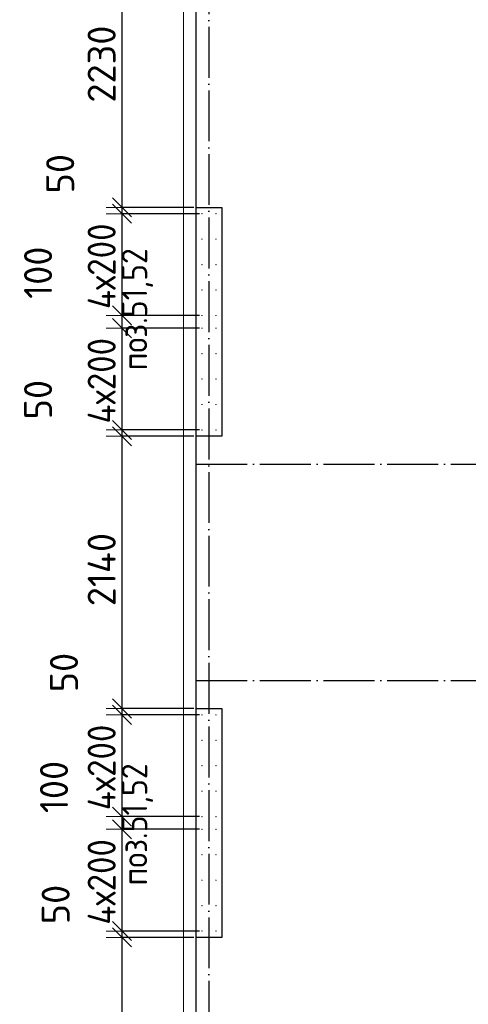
# Model space of a CAD drawing. Header units: millimetres. Extents: x 123094 to 184385, y 26948 to 48500.
# Tile 18 of 104: x 123812 to 127338, y 34154 to 41895. Entities that reach past the tile are written whole.
import ezdxf

# ---------------------------------------------------------------- set-up
doc = ezdxf.new("R2010")
doc.units = ezdxf.units.MM
doc.header["$PDMODE"] = 65
doc.linetypes.add('______11', pattern=[500, 400, -50, 0, -50])
doc.linetypes.add('______5', pattern=[1100, 800, -100, 100, -100])
for name, color, linetype, lineweight in [('Standard', 7, 'Continuous', 25), ('Арм.стержн. Выпуски', 180, 'Continuous', 35), ('Колонна (1)', 7, 'Continuous', 35), ('Размерная линия_ общее', 7, 'Continuous', 13), ('Фундамент_ общее', 7, 'Continuous', 35)]:
    doc.layers.add(name, color=color, linetype=linetype, lineweight=lineweight)
doc.layers.add('Осевая линия_ общее', color=7, linetype='______5', lineweight=13, true_color=0xa0a0a0)
doc.styles.add('ISOCPEUR', font='ISOCPEUR')
doc.dimstyles.new('DIMSTYLE_3', dxfattribs={"dimtxt": 220, "dimasz": 250, "dimexe": 0, "dimexo": 0, "dimgap": 110, "dimtad": 2, "dimdec": 0, "dimrnd": 5, "dimzin": 12, "dimdsep": 46, "dimtxsty": 'ISOCPEUR', "dimblk1": 'ALL_ML_STRICH', "dimblk2": 'ALL_ML_STRICH', "dimsah": 1, "dimcen": 0, "dimclrd": 7, "dimclre": 256, "dimclrt": 7, "dimadec": 0, "dimazin": 0, "dimtfac": 1, "dimtdec": 0, "dimtix": 1, "dimtmove": 2, "dimatfit": 3, "dimfxl": 0, "dimtzin": 0, "dimlwd": 0, "dimlwe": -3, "dimarcsym": 0})
doc.dimstyles.new('DIMSTYLE_5', dxfattribs={"dimtxt": 220, "dimasz": 250, "dimexe": 0, "dimexo": 0, "dimgap": 110, "dimtad": 2, "dimdec": 0, "dimrnd": 5, "dimzin": 12, "dimdsep": 46, "dimtxsty": 'ISOCPEUR', "dimblk1": 'ALL_ML_STRICH', "dimblk2": 'ALL_ML_STRICH', "dimsah": 1, "dimcen": 0, "dimclrd": 7, "dimclre": 256, "dimclrt": 7, "dimadec": 0, "dimazin": 0, "dimtfac": 1, "dimtdec": 0, "dimtix": 1, "dimtmove": 2, "dimatfit": 3, "dimfxl": 0, "dimtvp": 1.2, "dimtzin": 0, "dimlwd": 0, "dimlwe": -3, "dimarcsym": 0})

# ---------------------------------------------------------------- blocks, each defined once
blk = doc.blocks.new('ALL_ML_STRICH')
at = {"color": 0, "linetype": 'ByBlock', "lineweight": -2}
for p, q in [((0, -0.5), (0, 0.5)), ((-1, 0), (0.5, 0)), ((-0.3, -0.3), (0.3, 0.3))]:
    blk.add_line(p, q, dxfattribs=at)
blk = doc.blocks.new('*D280')
at = {"layer": 'DEFPOINTS', "color": 7, "linetype": 'Continuous', "lineweight": 13, "transparency": 33554687}
for p in [(125200, 34680), (124616.4, 32450), (125200, 32450)]:
    blk.add_point(p, dxfattribs=at)
at = {"layer": 'Размерная линия_ общее', "color": 253, "linetype": 'Continuous', "lineweight": -2, "true_color": 0xa0a0a0, "transparency": 33554687}
for p, q in [((125180, 34680), (124616.4, 34680)), ((125180, 32450), (124616.4, 32450))]:
    blk.add_line(p, q, dxfattribs=at)
at = {"layer": 'Размерная линия_ общее', "color": 7, "linetype": 'Continuous', "lineweight": -2, "transparency": 33554687}
blk.add_line((124616.4, 32450), (124616.4, 34680), dxfattribs=at)
at = {"layer": 'Размерная линия_ общее', "color": 7, "linetype": 'Continuous', "lineweight": 13, "transparency": 33554687, "xscale": 250, "yscale": 250, "zscale": 250}
for p, rotation in [((124616.4, 34680), 90), ((124616.4, 32450), 270)]:
    blk.add_blockref('ALL_ML_STRICH', p, dxfattribs=dict(at, rotation=rotation))
at = {"layer": 'Размерная линия_ общее', "color": 7, "linetype": 'Continuous', "lineweight": 13, "transparency": 33554687, "insert": (124456.4, 33576), "char_height": 220, "width": 880, "attachment_point": 5, "rotation": 90, "style": 'ISOCPEUR'}
blk.add_mtext('\\A1;{2230}', dxfattribs=at)
blk = doc.blocks.new('*D281')
at = {"layer": 'DEFPOINTS', "color": 7, "linetype": 'Continuous', "lineweight": 13, "transparency": 33554687}
for p in [(124616.4, 34680), (125200, 34680), (125245, 34730)]:
    blk.add_point(p, dxfattribs=at)
at = {"layer": 'Размерная линия_ общее', "color": 253, "linetype": 'Continuous', "lineweight": -2, "true_color": 0xa0a0a0, "transparency": 33554687}
for p, q in [((125225, 34730), (124616.4, 34730)), ((125180, 34680), (124616.4, 34680))]:
    blk.add_line(p, q, dxfattribs=at)
at = {"layer": 'Размерная линия_ общее', "color": 7, "linetype": 'Continuous', "lineweight": -2, "transparency": 33554687}
blk.add_line((124616.4, 34680), (124616.4, 34730), dxfattribs=at)
at = {"layer": 'Размерная линия_ общее', "color": 7, "linetype": 'Continuous', "lineweight": 13, "transparency": 33554687, "xscale": 250, "yscale": 250, "zscale": 250}
for p, rotation in [((124616.4, 34680), 270), ((124616.4, 34730), 90)]:
    blk.add_blockref('ALL_ML_STRICH', p, dxfattribs=dict(at, rotation=rotation))
at = {"layer": 'Размерная линия_ общее', "color": 7, "linetype": 'Continuous', "lineweight": 13, "transparency": 33554687, "insert": (124094.7, 34938.6), "char_height": 220, "width": 440, "attachment_point": 5, "rotation": 90, "style": 'ISOCPEUR'}
blk.add_mtext('\\A1;{50}', dxfattribs=at)
blk = doc.blocks.new('*D282')
at = {"layer": 'DEFPOINTS', "color": 7, "linetype": 'Continuous', "lineweight": 13, "transparency": 33554687}
for p in [(125245, 35530), (124616.4, 34730), (125245, 34730)]:
    blk.add_point(p, dxfattribs=at)
at = {"layer": 'Размерная линия_ общее', "color": 253, "linetype": 'Continuous', "lineweight": -2, "true_color": 0xa0a0a0, "transparency": 33554687}
for p, q in [((125225, 35530), (124616.4, 35530)), ((125225, 34730), (124616.4, 34730))]:
    blk.add_line(p, q, dxfattribs=at)
at = {"layer": 'Размерная линия_ общее', "color": 7, "linetype": 'Continuous', "lineweight": -2, "transparency": 33554687}
blk.add_line((124616.4, 34730), (124616.4, 35530), dxfattribs=at)
at = {"layer": 'Размерная линия_ общее', "color": 7, "linetype": 'Continuous', "lineweight": 13, "transparency": 33554687, "xscale": 250, "yscale": 250, "zscale": 250}
for p, rotation in [((124616.4, 35530), 90), ((124616.4, 34730), 270)]:
    blk.add_blockref('ALL_ML_STRICH', p, dxfattribs=dict(at, rotation=rotation))
at = {"layer": 'Размерная линия_ общее', "color": 7, "linetype": 'Continuous', "lineweight": 13, "transparency": 33554687, "insert": (124346.4, 34780), "char_height": 220, "width": 11, "attachment_point": 1, "rotation": 90, "line_spacing_factor": 0.60241, "style": 'ISOCPEUR'}
blk.add_mtext('\\W0.91;4х200', dxfattribs=at)
blk = doc.blocks.new('*D283')
at = {"layer": 'DEFPOINTS', "color": 7, "linetype": 'Continuous', "lineweight": 13, "transparency": 33554687}
for p in [(125245, 35630), (124616.4, 35530), (125245, 35530)]:
    blk.add_point(p, dxfattribs=at)
at = {"layer": 'Размерная линия_ общее', "color": 253, "linetype": 'Continuous', "lineweight": -2, "true_color": 0xa0a0a0, "transparency": 33554687}
for p, q in [((125225, 35630), (124616.4, 35630)), ((125225, 35530), (124616.4, 35530))]:
    blk.add_line(p, q, dxfattribs=at)
at = {"layer": 'Размерная линия_ общее', "color": 7, "linetype": 'Continuous', "lineweight": -2, "transparency": 33554687}
blk.add_line((124616.4, 35530), (124616.4, 35630), dxfattribs=at)
at = {"layer": 'Размерная линия_ общее', "color": 7, "linetype": 'Continuous', "lineweight": 13, "transparency": 33554687, "xscale": 250, "yscale": 250, "zscale": 250}
for p, rotation in [((124616.4, 35530), 270), ((124616.4, 35630), 90)]:
    blk.add_blockref('ALL_ML_STRICH', p, dxfattribs=dict(at, rotation=rotation))
at = {"layer": 'Размерная линия_ общее', "color": 7, "linetype": 'Continuous', "lineweight": 13, "transparency": 33554687, "insert": (124081.8, 35862.7), "char_height": 220, "width": 660, "attachment_point": 5, "rotation": 90, "style": 'ISOCPEUR'}
blk.add_mtext('\\A1;{100}', dxfattribs=at)
blk = doc.blocks.new('*D284')
at = {"layer": 'DEFPOINTS', "color": 7, "linetype": 'Continuous', "lineweight": 13, "transparency": 33554687}
for p in [(125245, 36430), (124616.4, 35630), (125245, 35630)]:
    blk.add_point(p, dxfattribs=at)
at = {"layer": 'Размерная линия_ общее', "color": 253, "linetype": 'Continuous', "lineweight": -2, "true_color": 0xa0a0a0, "transparency": 33554687}
for p, q in [((125225, 36430), (124616.4, 36430)), ((125225, 35630), (124616.4, 35630))]:
    blk.add_line(p, q, dxfattribs=at)
at = {"layer": 'Размерная линия_ общее', "color": 7, "linetype": 'Continuous', "lineweight": -2, "transparency": 33554687}
blk.add_line((124616.4, 35630), (124616.4, 36430), dxfattribs=at)
at = {"layer": 'Размерная линия_ общее', "color": 7, "linetype": 'Continuous', "lineweight": 13, "transparency": 33554687, "xscale": 250, "yscale": 250, "zscale": 250}
for p, rotation in [((124616.4, 36430), 90), ((124616.4, 35630), 270)]:
    blk.add_blockref('ALL_ML_STRICH', p, dxfattribs=dict(at, rotation=rotation))
at = {"layer": 'Размерная линия_ общее', "color": 7, "linetype": 'Continuous', "lineweight": 13, "transparency": 33554687, "insert": (124346.4, 35680), "char_height": 220, "width": 11, "attachment_point": 1, "rotation": 90, "line_spacing_factor": 0.60241, "style": 'ISOCPEUR'}
blk.add_mtext('\\W0.91;4х200', dxfattribs=at)
blk = doc.blocks.new('*D285')
at = {"layer": 'DEFPOINTS', "color": 7, "linetype": 'Continuous', "lineweight": 13, "transparency": 33554687}
for p in [(125200, 36480), (124616.4, 36430), (125245, 36430)]:
    blk.add_point(p, dxfattribs=at)
at = {"layer": 'Размерная линия_ общее', "color": 253, "linetype": 'Continuous', "lineweight": -2, "true_color": 0xa0a0a0, "transparency": 33554687}
for p, q in [((125180, 36480), (124616.4, 36480)), ((125225, 36430), (124616.4, 36430))]:
    blk.add_line(p, q, dxfattribs=at)
at = {"layer": 'Размерная линия_ общее', "color": 7, "linetype": 'Continuous', "lineweight": -2, "transparency": 33554687}
blk.add_line((124616.4, 36430), (124616.4, 36480), dxfattribs=at)
at = {"layer": 'Размерная линия_ общее', "color": 7, "linetype": 'Continuous', "lineweight": 13, "transparency": 33554687, "xscale": 250, "yscale": 250, "zscale": 250}
for p, rotation in [((124616.4, 36430), 270), ((124616.4, 36480), 90)]:
    blk.add_blockref('ALL_ML_STRICH', p, dxfattribs=dict(at, rotation=rotation))
at = {"layer": 'Размерная линия_ общее', "color": 7, "linetype": 'Continuous', "lineweight": 13, "transparency": 33554687, "insert": (124160.1, 36762.4), "char_height": 220, "width": 440, "attachment_point": 5, "rotation": 90, "style": 'ISOCPEUR'}
blk.add_mtext('\\A1;{50}', dxfattribs=at)
blk = doc.blocks.new('*D286')
at = {"layer": 'DEFPOINTS', "color": 7, "linetype": 'Continuous', "lineweight": 13, "transparency": 33554687}
for p in [(125200, 38620), (124616.4, 36480), (125200, 36480)]:
    blk.add_point(p, dxfattribs=at)
at = {"layer": 'Размерная линия_ общее', "color": 253, "linetype": 'Continuous', "lineweight": -2, "true_color": 0xa0a0a0, "transparency": 33554687}
for p, q in [((125180, 38620), (124616.4, 38620)), ((125180, 36480), (124616.4, 36480))]:
    blk.add_line(p, q, dxfattribs=at)
at = {"layer": 'Размерная линия_ общее', "color": 7, "linetype": 'Continuous', "lineweight": -2, "transparency": 33554687}
blk.add_line((124616.4, 36480), (124616.4, 38620), dxfattribs=at)
at = {"layer": 'Размерная линия_ общее', "color": 7, "linetype": 'Continuous', "lineweight": 13, "transparency": 33554687, "xscale": 250, "yscale": 250, "zscale": 250}
for p, rotation in [((124616.4, 38620), 90), ((124616.4, 36480), 270)]:
    blk.add_blockref('ALL_ML_STRICH', p, dxfattribs=dict(at, rotation=rotation))
at = {"layer": 'Размерная линия_ общее', "color": 7, "linetype": 'Continuous', "lineweight": 13, "transparency": 33554687, "insert": (124456.4, 37572), "char_height": 220, "width": 880, "attachment_point": 5, "rotation": 90, "style": 'ISOCPEUR'}
blk.add_mtext('\\A1;{2140}', dxfattribs=at)
blk = doc.blocks.new('*D287')
at = {"layer": 'DEFPOINTS', "color": 7, "linetype": 'Continuous', "lineweight": 13, "transparency": 33554687}
for p in [(125245, 38670), (124616.4, 38620), (125200, 38620)]:
    blk.add_point(p, dxfattribs=at)
at = {"layer": 'Размерная линия_ общее', "color": 253, "linetype": 'Continuous', "lineweight": -2, "true_color": 0xa0a0a0, "transparency": 33554687}
for p, q in [((125225, 38670), (124616.4, 38670)), ((125180, 38620), (124616.4, 38620))]:
    blk.add_line(p, q, dxfattribs=at)
at = {"layer": 'Размерная линия_ общее', "color": 7, "linetype": 'Continuous', "lineweight": -2, "transparency": 33554687}
blk.add_line((124616.4, 38620), (124616.4, 38670), dxfattribs=at)
at = {"layer": 'Размерная линия_ общее', "color": 7, "linetype": 'Continuous', "lineweight": 13, "transparency": 33554687, "xscale": 250, "yscale": 250, "zscale": 250}
for p, rotation in [((124616.4, 38620), 270), ((124616.4, 38670), 90)]:
    blk.add_blockref('ALL_ML_STRICH', p, dxfattribs=dict(at, rotation=rotation))
at = {"layer": 'Размерная линия_ общее', "color": 7, "linetype": 'Continuous', "lineweight": 13, "transparency": 33554687, "insert": (123956.4, 38907.9), "char_height": 220, "width": 440, "attachment_point": 5, "rotation": 90, "style": 'ISOCPEUR'}
blk.add_mtext('\\A1;{50}', dxfattribs=at)
blk = doc.blocks.new('*D288')
at = {"layer": 'DEFPOINTS', "color": 7, "linetype": 'Continuous', "lineweight": 13, "transparency": 33554687}
for p in [(125245, 39470), (124616.4, 38670), (125245, 38670)]:
    blk.add_point(p, dxfattribs=at)
at = {"layer": 'Размерная линия_ общее', "color": 253, "linetype": 'Continuous', "lineweight": -2, "true_color": 0xa0a0a0, "transparency": 33554687}
for p, q in [((125225, 39470), (124616.4, 39470)), ((125225, 38670), (124616.4, 38670))]:
    blk.add_line(p, q, dxfattribs=at)
at = {"layer": 'Размерная линия_ общее', "color": 7, "linetype": 'Continuous', "lineweight": -2, "transparency": 33554687}
blk.add_line((124616.4, 38670), (124616.4, 39470), dxfattribs=at)
at = {"layer": 'Размерная линия_ общее', "color": 7, "linetype": 'Continuous', "lineweight": 13, "transparency": 33554687, "xscale": 250, "yscale": 250, "zscale": 250}
for p, rotation in [((124616.4, 39470), 90), ((124616.4, 38670), 270)]:
    blk.add_blockref('ALL_ML_STRICH', p, dxfattribs=dict(at, rotation=rotation))
at = {"layer": 'Размерная линия_ общее', "color": 7, "linetype": 'Continuous', "lineweight": 13, "transparency": 33554687, "insert": (124346.4, 38720), "char_height": 220, "width": 11, "attachment_point": 1, "rotation": 90, "line_spacing_factor": 0.60241, "style": 'ISOCPEUR'}
blk.add_mtext('\\W0.91;4х200', dxfattribs=at)
blk = doc.blocks.new('*D289')
at = {"layer": 'DEFPOINTS', "color": 7, "linetype": 'Continuous', "lineweight": 13, "transparency": 33554687}
for p in [(125245, 39570), (124616.4, 39470), (125245, 39470)]:
    blk.add_point(p, dxfattribs=at)
at = {"layer": 'Размерная линия_ общее', "color": 253, "linetype": 'Continuous', "lineweight": -2, "true_color": 0xa0a0a0, "transparency": 33554687}
for p, q in [((125225, 39570), (124616.4, 39570)), ((125225, 39470), (124616.4, 39470))]:
    blk.add_line(p, q, dxfattribs=at)
at = {"layer": 'Размерная линия_ общее', "color": 7, "linetype": 'Continuous', "lineweight": -2, "transparency": 33554687}
blk.add_line((124616.4, 39470), (124616.4, 39570), dxfattribs=at)
at = {"layer": 'Размерная линия_ общее', "color": 7, "linetype": 'Continuous', "lineweight": 13, "transparency": 33554687, "xscale": 250, "yscale": 250, "zscale": 250}
for p, rotation in [((124616.4, 39470), 270), ((124616.4, 39570), 90)]:
    blk.add_blockref('ALL_ML_STRICH', p, dxfattribs=dict(at, rotation=rotation))
at = {"layer": 'Размерная линия_ общее', "color": 7, "linetype": 'Continuous', "lineweight": 13, "transparency": 33554687, "insert": (123956.4, 39906.2), "char_height": 220, "width": 660, "attachment_point": 5, "rotation": 90, "style": 'ISOCPEUR'}
blk.add_mtext('\\A1;{100}', dxfattribs=at)
blk = doc.blocks.new('*D290')
at = {"layer": 'DEFPOINTS', "color": 7, "linetype": 'Continuous', "lineweight": 13, "transparency": 33554687}
for p in [(125245, 40370), (124616.4, 39570), (125245, 39570)]:
    blk.add_point(p, dxfattribs=at)
at = {"layer": 'Размерная линия_ общее', "color": 253, "linetype": 'Continuous', "lineweight": -2, "true_color": 0xa0a0a0, "transparency": 33554687}
for p, q in [((125225, 40370), (124616.4, 40370)), ((125225, 39570), (124616.4, 39570))]:
    blk.add_line(p, q, dxfattribs=at)
at = {"layer": 'Размерная линия_ общее', "color": 7, "linetype": 'Continuous', "lineweight": -2, "transparency": 33554687}
blk.add_line((124616.4, 39570), (124616.4, 40370), dxfattribs=at)
at = {"layer": 'Размерная линия_ общее', "color": 7, "linetype": 'Continuous', "lineweight": 13, "transparency": 33554687, "xscale": 250, "yscale": 250, "zscale": 250}
for p, rotation in [((124616.4, 40370), 90), ((124616.4, 39570), 270)]:
    blk.add_blockref('ALL_ML_STRICH', p, dxfattribs=dict(at, rotation=rotation))
at = {"layer": 'Размерная линия_ общее', "color": 7, "linetype": 'Continuous', "lineweight": 13, "transparency": 33554687, "insert": (124346.4, 39620), "char_height": 220, "width": 11, "attachment_point": 1, "rotation": 90, "line_spacing_factor": 0.60241, "style": 'ISOCPEUR'}
blk.add_mtext('\\W0.91;4х200', dxfattribs=at)
blk = doc.blocks.new('*D291')
at = {"layer": 'DEFPOINTS', "color": 7, "linetype": 'Continuous', "lineweight": 13, "transparency": 33554687}
for p in [(125200, 40420), (124616.4, 40370), (125245, 40370)]:
    blk.add_point(p, dxfattribs=at)
at = {"layer": 'Размерная линия_ общее', "color": 253, "linetype": 'Continuous', "lineweight": -2, "true_color": 0xa0a0a0, "transparency": 33554687}
for p, q in [((125180, 40420), (124616.4, 40420)), ((125225, 40370), (124616.4, 40370))]:
    blk.add_line(p, q, dxfattribs=at)
at = {"layer": 'Размерная линия_ общее', "color": 7, "linetype": 'Continuous', "lineweight": -2, "transparency": 33554687}
blk.add_line((124616.4, 40370), (124616.4, 40420), dxfattribs=at)
at = {"layer": 'Размерная линия_ общее', "color": 7, "linetype": 'Continuous', "lineweight": 13, "transparency": 33554687, "xscale": 250, "yscale": 250, "zscale": 250}
for p, rotation in [((124616.4, 40370), 270), ((124616.4, 40420), 90)]:
    blk.add_blockref('ALL_ML_STRICH', p, dxfattribs=dict(at, rotation=rotation))
at = {"layer": 'Размерная линия_ общее', "color": 7, "linetype": 'Continuous', "lineweight": 13, "transparency": 33554687, "insert": (124130.6, 40684), "char_height": 220, "width": 440, "attachment_point": 5, "rotation": 90, "style": 'ISOCPEUR'}
blk.add_mtext('\\A1;{50}', dxfattribs=at)
blk = doc.blocks.new('*D292')
at = {"layer": 'DEFPOINTS', "color": 7, "linetype": 'Continuous', "lineweight": 13, "transparency": 33554687}
for p in [(125200, 42650), (124616.4, 40420), (125200, 40420)]:
    blk.add_point(p, dxfattribs=at)
at = {"layer": 'Размерная линия_ общее', "color": 253, "linetype": 'Continuous', "lineweight": -2, "true_color": 0xa0a0a0, "transparency": 33554687}
for p, q in [((125180, 42650), (124616.4, 42650)), ((125180, 40420), (124616.4, 40420))]:
    blk.add_line(p, q, dxfattribs=at)
at = {"layer": 'Размерная линия_ общее', "color": 7, "linetype": 'Continuous', "lineweight": -2, "transparency": 33554687}
blk.add_line((124616.4, 40420), (124616.4, 42650), dxfattribs=at)
at = {"layer": 'Размерная линия_ общее', "color": 7, "linetype": 'Continuous', "lineweight": 13, "transparency": 33554687, "xscale": 250, "yscale": 250, "zscale": 250}
for p, rotation in [((124616.4, 42650), 90), ((124616.4, 40420), 270)]:
    blk.add_blockref('ALL_ML_STRICH', p, dxfattribs=dict(at, rotation=rotation))
at = {"layer": 'Размерная линия_ общее', "color": 7, "linetype": 'Continuous', "lineweight": 13, "transparency": 33554687, "insert": (124456.4, 41546), "char_height": 220, "width": 880, "attachment_point": 5, "rotation": 90, "style": 'ISOCPEUR'}
blk.add_mtext('\\A1;{2230}', dxfattribs=at)

msp = doc.modelspace()

# ---------------------------------------------------------------- hatches: boundary and pattern name
at = {"layer": 'Арм.стержн. Выпуски', "linetype": 'Continuous', "lineweight": 35, "transparency": 33554687}
for points in [[(125250, 40370), (125249.6, 40371.9), (125248.5, 40373.5), (125246.9, 40374.6), (125245, 40375), (125243.1, 40374.6), (125241.5, 40373.5), (125240.4, 40371.9), (125240, 40370), (125240.4, 40368.1), (125241.5, 40366.5), (125243.1, 40365.4), (125245, 40365), (125246.9, 40365.4), (125248.5, 40366.5), (125249.6, 40368.1)], [(125360, 40370), (125359.6, 40371.9), (125358.5, 40373.5), (125356.9, 40374.6), (125355, 40375), (125353.1, 40374.6), (125351.5, 40373.5), (125350.4, 40371.9), (125350, 40370), (125350.4, 40368.1), (125351.5, 40366.5), (125353.1, 40365.4), (125355, 40365), (125356.9, 40365.4), (125358.5, 40366.5), (125359.6, 40368.1)], [(125250, 40170), (125249.6, 40171.9), (125248.5, 40173.5), (125246.9, 40174.6), (125245, 40175), (125243.1, 40174.6), (125241.5, 40173.5), (125240.4, 40171.9), (125240, 40170), (125240.4, 40168.1), (125241.5, 40166.5), (125243.1, 40165.4), (125245, 40165), (125246.9, 40165.4), (125248.5, 40166.5), (125249.6, 40168.1)], [(125360, 40170), (125359.6, 40171.9), (125358.5, 40173.5), (125356.9, 40174.6), (125355, 40175), (125353.1, 40174.6), (125351.5, 40173.5), (125350.4, 40171.9), (125350, 40170), (125350.4, 40168.1), (125351.5, 40166.5), (125353.1, 40165.4), (125355, 40165), (125356.9, 40165.4), (125358.5, 40166.5), (125359.6, 40168.1)], [(125250, 39970), (125249.6, 39971.9), (125248.5, 39973.5), (125246.9, 39974.6), (125245, 39975), (125243.1, 39974.6), (125241.5, 39973.5), (125240.4, 39971.9), (125240, 39970), (125240.4, 39968.1), (125241.5, 39966.5), (125243.1, 39965.4), (125245, 39965), (125246.9, 39965.4), (125248.5, 39966.5), (125249.6, 39968.1)], [(125360, 39970), (125359.6, 39971.9), (125358.5, 39973.5), (125356.9, 39974.6), (125355, 39975), (125353.1, 39974.6), (125351.5, 39973.5), (125350.4, 39971.9), (125350, 39970), (125350.4, 39968.1), (125351.5, 39966.5), (125353.1, 39965.4), (125355, 39965), (125356.9, 39965.4), (125358.5, 39966.5), (125359.6, 39968.1)], [(125250, 39770), (125249.6, 39771.9), (125248.5, 39773.5), (125246.9, 39774.6), (125245, 39775), (125243.1, 39774.6), (125241.5, 39773.5), (125240.4, 39771.9), (125240, 39770), (125240.4, 39768.1), (125241.5, 39766.5), (125243.1, 39765.4), (125245, 39765), (125246.9, 39765.4), (125248.5, 39766.5), (125249.6, 39768.1)], [(125360, 39770), (125359.6, 39771.9), (125358.5, 39773.5), (125356.9, 39774.6), (125355, 39775), (125353.1, 39774.6), (125351.5, 39773.5), (125350.4, 39771.9), (125350, 39770), (125350.4, 39768.1), (125351.5, 39766.5), (125353.1, 39765.4), (125355, 39765), (125356.9, 39765.4), (125358.5, 39766.5), (125359.6, 39768.1)], [(125250, 39570), (125249.6, 39571.9), (125248.5, 39573.5), (125246.9, 39574.6), (125245, 39575), (125243.1, 39574.6), (125241.5, 39573.5), (125240.4, 39571.9), (125240, 39570), (125240.4, 39568.1), (125241.5, 39566.5), (125243.1, 39565.4), (125245, 39565), (125246.9, 39565.4), (125248.5, 39566.5), (125249.6, 39568.1)], [(125360, 39570), (125359.6, 39571.9), (125358.5, 39573.5), (125356.9, 39574.6), (125355, 39575), (125353.1, 39574.6), (125351.5, 39573.5), (125350.4, 39571.9), (125350, 39570), (125350.4, 39568.1), (125351.5, 39566.5), (125353.1, 39565.4), (125355, 39565), (125356.9, 39565.4), (125358.5, 39566.5), (125359.6, 39568.1)], [(125250, 39470), (125249.6, 39471.9), (125248.5, 39473.5), (125246.9, 39474.6), (125245, 39475), (125243.1, 39474.6), (125241.5, 39473.5), (125240.4, 39471.9), (125240, 39470), (125240.4, 39468.1), (125241.5, 39466.5), (125243.1, 39465.4), (125245, 39465), (125246.9, 39465.4), (125248.5, 39466.5), (125249.6, 39468.1)], [(125360, 39470), (125359.6, 39471.9), (125358.5, 39473.5), (125356.9, 39474.6), (125355, 39475), (125353.1, 39474.6), (125351.5, 39473.5), (125350.4, 39471.9), (125350, 39470), (125350.4, 39468.1), (125351.5, 39466.5), (125353.1, 39465.4), (125355, 39465), (125356.9, 39465.4), (125358.5, 39466.5), (125359.6, 39468.1)], [(125250, 39270), (125249.6, 39271.9), (125248.5, 39273.5), (125246.9, 39274.6), (125245, 39275), (125243.1, 39274.6), (125241.5, 39273.5), (125240.4, 39271.9), (125240, 39270), (125240.4, 39268.1), (125241.5, 39266.5), (125243.1, 39265.4), (125245, 39265), (125246.9, 39265.4), (125248.5, 39266.5), (125249.6, 39268.1)], [(125360, 39270), (125359.6, 39271.9), (125358.5, 39273.5), (125356.9, 39274.6), (125355, 39275), (125353.1, 39274.6), (125351.5, 39273.5), (125350.4, 39271.9), (125350, 39270), (125350.4, 39268.1), (125351.5, 39266.5), (125353.1, 39265.4), (125355, 39265), (125356.9, 39265.4), (125358.5, 39266.5), (125359.6, 39268.1)], [(125250, 39070), (125249.6, 39071.9), (125248.5, 39073.5), (125246.9, 39074.6), (125245, 39075), (125243.1, 39074.6), (125241.5, 39073.5), (125240.4, 39071.9), (125240, 39070), (125240.4, 39068.1), (125241.5, 39066.5), (125243.1, 39065.4), (125245, 39065), (125246.9, 39065.4), (125248.5, 39066.5), (125249.6, 39068.1)], [(125360, 39070), (125359.6, 39071.9), (125358.5, 39073.5), (125356.9, 39074.6), (125355, 39075), (125353.1, 39074.6), (125351.5, 39073.5), (125350.4, 39071.9), (125350, 39070), (125350.4, 39068.1), (125351.5, 39066.5), (125353.1, 39065.4), (125355, 39065), (125356.9, 39065.4), (125358.5, 39066.5), (125359.6, 39068.1)], [(125250, 38870), (125249.6, 38871.9), (125248.5, 38873.5), (125246.9, 38874.6), (125245, 38875), (125243.1, 38874.6), (125241.5, 38873.5), (125240.4, 38871.9), (125240, 38870), (125240.4, 38868.1), (125241.5, 38866.5), (125243.1, 38865.4), (125245, 38865), (125246.9, 38865.4), (125248.5, 38866.5), (125249.6, 38868.1)], [(125360, 38870), (125359.6, 38871.9), (125358.5, 38873.5), (125356.9, 38874.6), (125355, 38875), (125353.1, 38874.6), (125351.5, 38873.5), (125350.4, 38871.9), (125350, 38870), (125350.4, 38868.1), (125351.5, 38866.5), (125353.1, 38865.4), (125355, 38865), (125356.9, 38865.4), (125358.5, 38866.5), (125359.6, 38868.1)], [(125250, 38670), (125249.6, 38671.9), (125248.5, 38673.5), (125246.9, 38674.6), (125245, 38675), (125243.1, 38674.6), (125241.5, 38673.5), (125240.4, 38671.9), (125240, 38670), (125240.4, 38668.1), (125241.5, 38666.5), (125243.1, 38665.4), (125245, 38665), (125246.9, 38665.4), (125248.5, 38666.5), (125249.6, 38668.1)], [(125360, 38670), (125359.6, 38671.9), (125358.5, 38673.5), (125356.9, 38674.6), (125355, 38675), (125353.1, 38674.6), (125351.5, 38673.5), (125350.4, 38671.9), (125350, 38670), (125350.4, 38668.1), (125351.5, 38666.5), (125353.1, 38665.4), (125355, 38665), (125356.9, 38665.4), (125358.5, 38666.5), (125359.6, 38668.1)], [(125250, 36430), (125249.6, 36431.9), (125248.5, 36433.5), (125246.9, 36434.6), (125245, 36435), (125243.1, 36434.6), (125241.5, 36433.5), (125240.4, 36431.9), (125240, 36430), (125240.4, 36428.1), (125241.5, 36426.5), (125243.1, 36425.4), (125245, 36425), (125246.9, 36425.4), (125248.5, 36426.5), (125249.6, 36428.1)], [(125360, 36430), (125359.6, 36431.9), (125358.5, 36433.5), (125356.9, 36434.6), (125355, 36435), (125353.1, 36434.6), (125351.5, 36433.5), (125350.4, 36431.9), (125350, 36430), (125350.4, 36428.1), (125351.5, 36426.5), (125353.1, 36425.4), (125355, 36425), (125356.9, 36425.4), (125358.5, 36426.5), (125359.6, 36428.1)], [(125250, 36230), (125249.6, 36231.9), (125248.5, 36233.5), (125246.9, 36234.6), (125245, 36235), (125243.1, 36234.6), (125241.5, 36233.5), (125240.4, 36231.9), (125240, 36230), (125240.4, 36228.1), (125241.5, 36226.5), (125243.1, 36225.4), (125245, 36225), (125246.9, 36225.4), (125248.5, 36226.5), (125249.6, 36228.1)], [(125360, 36230), (125359.6, 36231.9), (125358.5, 36233.5), (125356.9, 36234.6), (125355, 36235), (125353.1, 36234.6), (125351.5, 36233.5), (125350.4, 36231.9), (125350, 36230), (125350.4, 36228.1), (125351.5, 36226.5), (125353.1, 36225.4), (125355, 36225), (125356.9, 36225.4), (125358.5, 36226.5), (125359.6, 36228.1)], [(125250, 36030), (125249.6, 36031.9), (125248.5, 36033.5), (125246.9, 36034.6), (125245, 36035), (125243.1, 36034.6), (125241.5, 36033.5), (125240.4, 36031.9), (125240, 36030), (125240.4, 36028.1), (125241.5, 36026.5), (125243.1, 36025.4), (125245, 36025), (125246.9, 36025.4), (125248.5, 36026.5), (125249.6, 36028.1)], [(125360, 36030), (125359.6, 36031.9), (125358.5, 36033.5), (125356.9, 36034.6), (125355, 36035), (125353.1, 36034.6), (125351.5, 36033.5), (125350.4, 36031.9), (125350, 36030), (125350.4, 36028.1), (125351.5, 36026.5), (125353.1, 36025.4), (125355, 36025), (125356.9, 36025.4), (125358.5, 36026.5), (125359.6, 36028.1)], [(125250, 35830), (125249.6, 35831.9), (125248.5, 35833.5), (125246.9, 35834.6), (125245, 35835), (125243.1, 35834.6), (125241.5, 35833.5), (125240.4, 35831.9), (125240, 35830), (125240.4, 35828.1), (125241.5, 35826.5), (125243.1, 35825.4), (125245, 35825), (125246.9, 35825.4), (125248.5, 35826.5), (125249.6, 35828.1)], [(125360, 35830), (125359.6, 35831.9), (125358.5, 35833.5), (125356.9, 35834.6), (125355, 35835), (125353.1, 35834.6), (125351.5, 35833.5), (125350.4, 35831.9), (125350, 35830), (125350.4, 35828.1), (125351.5, 35826.5), (125353.1, 35825.4), (125355, 35825), (125356.9, 35825.4), (125358.5, 35826.5), (125359.6, 35828.1)], [(125250, 35630), (125249.6, 35631.9), (125248.5, 35633.5), (125246.9, 35634.6), (125245, 35635), (125243.1, 35634.6), (125241.5, 35633.5), (125240.4, 35631.9), (125240, 35630), (125240.4, 35628.1), (125241.5, 35626.5), (125243.1, 35625.4), (125245, 35625), (125246.9, 35625.4), (125248.5, 35626.5), (125249.6, 35628.1)], [(125360, 35630), (125359.6, 35631.9), (125358.5, 35633.5), (125356.9, 35634.6), (125355, 35635), (125353.1, 35634.6), (125351.5, 35633.5), (125350.4, 35631.9), (125350, 35630), (125350.4, 35628.1), (125351.5, 35626.5), (125353.1, 35625.4), (125355, 35625), (125356.9, 35625.4), (125358.5, 35626.5), (125359.6, 35628.1)], [(125250, 35530), (125249.6, 35531.9), (125248.5, 35533.5), (125246.9, 35534.6), (125245, 35535), (125243.1, 35534.6), (125241.5, 35533.5), (125240.4, 35531.9), (125240, 35530), (125240.4, 35528.1), (125241.5, 35526.5), (125243.1, 35525.4), (125245, 35525), (125246.9, 35525.4), (125248.5, 35526.5), (125249.6, 35528.1)], [(125360, 35530), (125359.6, 35531.9), (125358.5, 35533.5), (125356.9, 35534.6), (125355, 35535), (125353.1, 35534.6), (125351.5, 35533.5), (125350.4, 35531.9), (125350, 35530), (125350.4, 35528.1), (125351.5, 35526.5), (125353.1, 35525.4), (125355, 35525), (125356.9, 35525.4), (125358.5, 35526.5), (125359.6, 35528.1)], [(125250, 35330), (125249.6, 35331.9), (125248.5, 35333.5), (125246.9, 35334.6), (125245, 35335), (125243.1, 35334.6), (125241.5, 35333.5), (125240.4, 35331.9), (125240, 35330), (125240.4, 35328.1), (125241.5, 35326.5), (125243.1, 35325.4), (125245, 35325), (125246.9, 35325.4), (125248.5, 35326.5), (125249.6, 35328.1)], [(125360, 35330), (125359.6, 35331.9), (125358.5, 35333.5), (125356.9, 35334.6), (125355, 35335), (125353.1, 35334.6), (125351.5, 35333.5), (125350.4, 35331.9), (125350, 35330), (125350.4, 35328.1), (125351.5, 35326.5), (125353.1, 35325.4), (125355, 35325), (125356.9, 35325.4), (125358.5, 35326.5), (125359.6, 35328.1)], [(125250, 35130), (125249.6, 35131.9), (125248.5, 35133.5), (125246.9, 35134.6), (125245, 35135), (125243.1, 35134.6), (125241.5, 35133.5), (125240.4, 35131.9), (125240, 35130), (125240.4, 35128.1), (125241.5, 35126.5), (125243.1, 35125.4), (125245, 35125), (125246.9, 35125.4), (125248.5, 35126.5), (125249.6, 35128.1)], [(125360, 35130), (125359.6, 35131.9), (125358.5, 35133.5), (125356.9, 35134.6), (125355, 35135), (125353.1, 35134.6), (125351.5, 35133.5), (125350.4, 35131.9), (125350, 35130), (125350.4, 35128.1), (125351.5, 35126.5), (125353.1, 35125.4), (125355, 35125), (125356.9, 35125.4), (125358.5, 35126.5), (125359.6, 35128.1)], [(125250, 34930), (125249.6, 34931.9), (125248.5, 34933.5), (125246.9, 34934.6), (125245, 34935), (125243.1, 34934.6), (125241.5, 34933.5), (125240.4, 34931.9), (125240, 34930), (125240.4, 34928.1), (125241.5, 34926.5), (125243.1, 34925.4), (125245, 34925), (125246.9, 34925.4), (125248.5, 34926.5), (125249.6, 34928.1)], [(125360, 34930), (125359.6, 34931.9), (125358.5, 34933.5), (125356.9, 34934.6), (125355, 34935), (125353.1, 34934.6), (125351.5, 34933.5), (125350.4, 34931.9), (125350, 34930), (125350.4, 34928.1), (125351.5, 34926.5), (125353.1, 34925.4), (125355, 34925), (125356.9, 34925.4), (125358.5, 34926.5), (125359.6, 34928.1)], [(125250, 34730), (125249.6, 34731.9), (125248.5, 34733.5), (125246.9, 34734.6), (125245, 34735), (125243.1, 34734.6), (125241.5, 34733.5), (125240.4, 34731.9), (125240, 34730), (125240.4, 34728.1), (125241.5, 34726.5), (125243.1, 34725.4), (125245, 34725), (125246.9, 34725.4), (125248.5, 34726.5), (125249.6, 34728.1)], [(125360, 34730), (125359.6, 34731.9), (125358.5, 34733.5), (125356.9, 34734.6), (125355, 34735), (125353.1, 34734.6), (125351.5, 34733.5), (125350.4, 34731.9), (125350, 34730), (125350.4, 34728.1), (125351.5, 34726.5), (125353.1, 34725.4), (125355, 34725), (125356.9, 34725.4), (125358.5, 34726.5), (125359.6, 34728.1)]]:
    msp.add_hatch(color=4, dxfattribs=at).paths.add_polyline_path(points)

# ---------------------------------------------------------------- linework, layer by layer
at = {"layer": 'Standard', "color": 7, "linetype": 'Continuous', "lineweight": 13, "transparency": 33554687}
msp.add_lwpolyline([(125100, 29250), (167980, 29250), (167980, 48500), (125100, 48500), (125100, 29250)], dxfattribs=at)
at = {"layer": 'Колонна (1)', "color": 7, "lineweight": 25, "transparency": 33554687}
for p, q in [((125200, 38620), (125200, 40420)), ((125200, 40420), (125400, 40420)), ((125400, 40420), (125400, 38620)), ((125400, 38620), (125200, 38620)), ((125200, 34680), (125200, 36480)), ((125200, 36480), (125400, 36480)), ((125400, 36480), (125400, 34680)), ((125400, 34680), (125200, 34680))]:
    msp.add_line(p, q, dxfattribs=at)
at = {"layer": 'Колонна (1)', "color": 7, "linetype": 'Continuous', "lineweight": 25, "transparency": 33554687}
for p, q in [((125200, 38620), (125200, 40420)), ((125200, 40420), (125400, 40420)), ((125400, 40420), (125400, 38620)), ((125400, 38620), (125200, 38620)), ((125200, 34680), (125200, 36480)), ((125200, 36480), (125400, 36480)), ((125400, 36480), (125400, 34680)), ((125400, 34680), (125200, 34680))]:
    msp.add_line(p, q, dxfattribs=at)
at = {"layer": 'Осевая линия_ общее', "color": 253, "linetype": '______11', "lineweight": -3, "true_color": 0xa0a0a0, "transparency": 33554687}
for p, q in [((125300, 46340), (125300, 27662.1)), ((125200, 38400), (169325.4, 38400)), ((125200, 36700), (169325.4, 36700))]:
    msp.add_line(p, q, dxfattribs=at)
at = {"layer": 'Фундамент_ общее', "color": 7, "lineweight": 25, "transparency": 33554687}
for p, q in [((125200, 40420), (125200, 42650)), ((125200, 36480), (125200, 38620)), ((125200, 32450), (125200, 34680))]:
    msp.add_line(p, q, dxfattribs=at)
at = {"layer": 'Фундамент_ общее', "color": 7, "linetype": 'Continuous', "lineweight": 25, "transparency": 33554687}
for p, q in [((125200, 40420), (125200, 42650)), ((125200, 36480), (125200, 38620)), ((125200, 32450), (125200, 34680))]:
    msp.add_line(p, q, dxfattribs=at)

# ---------------------------------------------------------------- texts
at = {"layer": 'Standard', "color": 7, "linetype": 'Continuous', "lineweight": 13, "transparency": 33554687, "char_height": 200, "width": 1048.166, "attachment_point": 7, "rotation": 90, "style": 'ISOCPEUR'}
for insert in [(124861.1, 39137.9), (124861.1, 35087.9)]:
    msp.add_mtext('\\A1;{\\fISOCPEUR|i0|b0;\\H200.000000;\\W0.909091;\\C7;поз.51,52}\\P', dxfattribs=dict(at, insert=insert))

# ---------------------------------------------------------------- dimensions: what is measured, and where the dimension line sits
at = {"layer": 'Размерная линия_ общее', "color": 7, "linetype": 'Continuous', "lineweight": 13, "transparency": 33554687}
for base, p1, p2, dimstyle, picture, middle in [((124616.4, 42650), (125180, 40420), (125180, 42650), 'DIMSTYLE_3', '*D292', (124456.4, 41546)), ((124616.4, 40420), (125225, 40370), (125180, 40420), 'DIMSTYLE_5', '*D291', (124130.6, 40684)), ((124616.4, 39570), (125225, 39470), (125225, 39570), 'DIMSTYLE_5', '*D289', (123956.4, 39906.2)), ((124616.4, 38670), (125180, 38620), (125225, 38670), 'DIMSTYLE_5', '*D287', (123956.4, 38907.9)), ((124616.4, 38620), (125180, 36480), (125180, 38620), 'DIMSTYLE_3', '*D286', (124456.4, 37572)), ((124616.4, 36480), (125225, 36430), (125180, 36480), 'DIMSTYLE_5', '*D285', (124160.1, 36762.4)), ((124616.4, 35630), (125225, 35530), (125225, 35630), 'DIMSTYLE_5', '*D283', (124081.8, 35862.7)), ((124616.4, 34730), (125180, 34680), (125225, 34730), 'DIMSTYLE_5', '*D281', (124094.7, 34938.6)), ((124616.4, 34680), (125180, 32450), (125180, 34680), 'DIMSTYLE_3', '*D280', (124456.4, 33576))]:
    dim = msp.add_linear_dim(base=base, p1=p1, p2=p2, angle=90, dimstyle=dimstyle, override={"dimpost": '<>', "dimclrd": 7, "dimclre": 253, "dimclrt": 7, "dimlwd": 0, "dimlwe": 65533}, dxfattribs=at)
    dim.commit()
    dim.dimension.update_dxf_attribs({"geometry": picture, "text_midpoint": middle, "dimtype": 160})
for base, p1, p2, picture, middle in [((124616.4, 40370), (125225, 39570), (125225, 40370), '*D290', (124506.4, 39970)), ((124616.4, 39470), (125225, 38670), (125225, 39470), '*D288', (124506.4, 39070)), ((124616.4, 36430), (125225, 35630), (125225, 36430), '*D284', (124506.4, 36030)), ((124616.4, 35530), (125225, 34730), (125225, 35530), '*D282', (124506.4, 35130))]:
    dim = msp.add_linear_dim(base=base, p1=p1, p2=p2, angle=90, text='\\W0.91;4х200', dimstyle='DIMSTYLE_3', override={"dimpost": '<>', "dimclrd": 7, "dimclre": 253, "dimclrt": 7, "dimlwd": 0, "dimlwe": 65533}, dxfattribs=at)
    dim.commit()
    dim.dimension.update_dxf_attribs({"geometry": picture, "text_midpoint": middle, "dimtype": 160})

doc.saveas('drawing.dxf')
